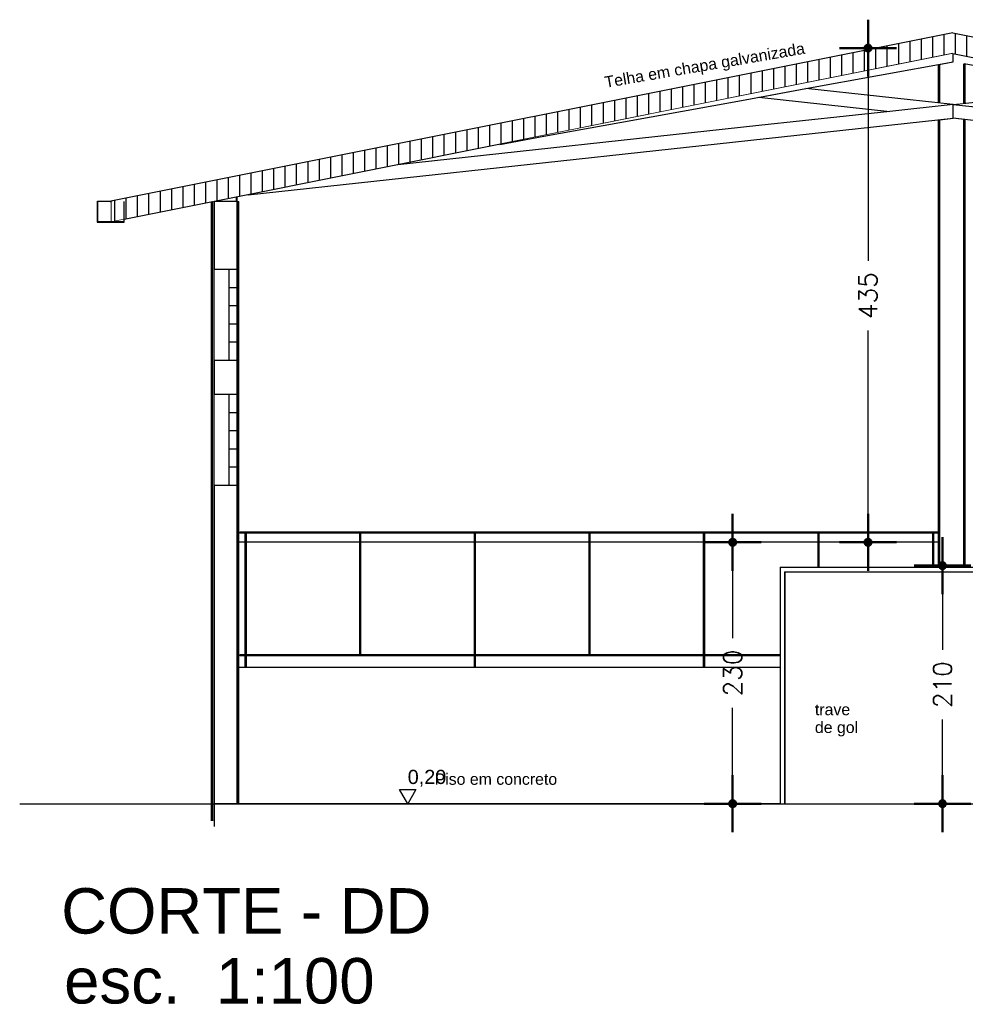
# Model space of a CAD drawing. Header units: inches. Extents: x -33917 to -601, y 26730 to 64098.
# Tile 58 of 80: x -14501 to -13669, y 28899 to 29766. Entities that reach past the tile are written whole.
import ezdxf

# ---------------------------------------------------------------- set-up
doc = ezdxf.new("R2010")
doc.units = ezdxf.units.IN
doc.header["$LTSCALE"] = 0.8
doc.header["$MEASUREMENT"] = 0
doc.set_wipeout_variables(frame=1)
doc.header["$PDMODE"] = 2
doc.layers.add('Parede', color=7, linetype='Continuous', lineweight=50)
doc.styles.add('GENERATED_STYLE_1', font='arial.ttf')
doc.styles.add('R', font='romans.shx')
doc.styles.add('Swis721Nto', font='swissel.ttf')
doc.dimstyles.new('100', dxfattribs={"dimscale": 2, "dimtxt": 14, "dimasz": 1, "dimexe": 1, "dimexo": 1, "dimgap": 5, "dimtad": 1, "dimdec": 0, "dimdsep": 46, "dimtxsty": 'R', "dimblk1": 'COTA', "dimblk2": 'COTA', "dimsah": 1, "dimcen": 1, "dimse1": 1, "dimse2": 1, "dimclrt": 7, "dimaunit": 1, "dimadec": 0, "dimazin": 0, "dimtfac": 1, "dimtdec": 0, "dimtmove": 2, "dimatfit": 3, "dimldrblk": 'COTA', "dimfxl": 1, "dimtolj": 1, "dimarcsym": 0})
pattern_1 = [(90, (-14677.434, 29075.971), (-10, 0), [])]

# ---------------------------------------------------------------- blocks, each defined once
blk = doc.blocks.new('COTA')
h = blk.add_hatch(color=256)
h.paths.add_polyline_path([(0, 1.5, 0.414214), (-1.5, 0), (0, 0)])
h.paths.add_polyline_path([(1.5, 0), (0, 0), (0, -1.5, 0.414214)])
h.paths.add_polyline_path([(0, 1.5), (0, 0), (1.5, 0, 0.414214)])
h.paths.add_polyline_path([(0, 0), (-1.5, 0, 0.414214), (0, -1.5)])
for p, q in [((0, 12.5), (0, 0)), ((0, 0), (-12.5, 0)), ((0, -12.5), (0, 0)), ((0, 0), (12.5, 0))]:
    blk.add_line(p, q)
blk.add_circle((0, 0), 1.5)
blk = doc.blocks.new('*D167')
at = {"layer": 'Defpoints', "color": 0, "lineweight": -3, "transparency": 16777216}
for p in [(-13873.59, 29305.97), (-13752.47, 29305.97), (-13819.59, 29075.97)]:
    blk.add_point(p, dxfattribs=at)
at = {"layer": 'Parede', "color": 0, "lineweight": -2, "transparency": 16777216}
for p, q in [((-13873.59, 29303.97), (-13873.59, 29221.54)), ((-13873.59, 29077.97), (-13873.59, 29160.4))]:
    blk.add_line(p, q, dxfattribs=at)
at = {"layer": 'Parede', "color": 0, "lineweight": -2, "transparency": 16777216, "xscale": 2, "yscale": 2, "zscale": 2}
for p, rotation in [((-13873.59, 29305.97), 90), ((-13873.59, 29075.97), 270)]:
    blk.add_blockref('COTA', p, dxfattribs=dict(at, rotation=rotation))
at = {"layer": 'Parede', "color": 7, "lineweight": -3, "transparency": 16777216, "insert": (-13873.59, 29190.97), "char_height": 16, "attachment_point": 5, "rotation": 90, "style": 'R'}
blk.add_mtext('\\A1;230', dxfattribs=at)
blk = doc.blocks.new('*D168')
at = {"layer": 'Defpoints', "color": 0, "lineweight": -3, "transparency": 16777216}
for p in [(-13819.72, 29285.47), (-13688.84, 29285.47), (-13819.59, 29075.97)]:
    blk.add_point(p, dxfattribs=at)
at = {"layer": 'Parede', "color": 0, "lineweight": -2, "transparency": 16777216}
for p, q in [((-13688.84, 29283.47), (-13688.84, 29211.29)), ((-13688.84, 29077.97), (-13688.84, 29150.15))]:
    blk.add_line(p, q, dxfattribs=at)
at = {"layer": 'Parede', "color": 0, "lineweight": -2, "transparency": 16777216, "xscale": 2, "yscale": 2, "zscale": 2}
for p, rotation in [((-13688.84, 29285.47), 90), ((-13688.84, 29075.97), 270)]:
    blk.add_blockref('COTA', p, dxfattribs=dict(at, rotation=rotation))
at = {"layer": 'Parede', "color": 7, "lineweight": -3, "transparency": 16777216, "insert": (-13688.84, 29180.72), "char_height": 16, "attachment_point": 5, "rotation": 90, "style": 'R'}
blk.add_mtext('\\A1;210', dxfattribs=at)
blk = doc.blocks.new('*D170')
at = {"layer": 'Defpoints', "color": 0, "lineweight": -3, "transparency": 16777216}
for p in [(-13754.39, 29740.84), (-13673.8, 29740.84), (-13864.84, 29305.97)]:
    blk.add_point(p, dxfattribs=at)
at = {"layer": 'Parede', "color": 0, "lineweight": -2, "transparency": 16777216}
for p, q in [((-13754.39, 29738.84), (-13754.39, 29553.59)), ((-13754.39, 29307.97), (-13754.39, 29492.44))]:
    blk.add_line(p, q, dxfattribs=at)
at = {"layer": 'Parede', "color": 0, "lineweight": -2, "transparency": 16777216, "xscale": 2, "yscale": 2, "zscale": 2}
for p, rotation in [((-13754.39, 29740.84), 90), ((-13754.39, 29305.97), 270)]:
    blk.add_blockref('COTA', p, dxfattribs=dict(at, rotation=rotation))
at = {"layer": 'Parede', "color": 7, "lineweight": -3, "transparency": 16777216, "insert": (-13754.39, 29523.01), "char_height": 16, "attachment_point": 5, "rotation": 90, "style": 'R'}
blk.add_mtext('\\A1;435', dxfattribs=at)

msp = doc.modelspace()

# ---------------------------------------------------------------- linework, layer by layer
at = {"layer": 'Parede', "lineweight": -3}
for p, q in [((-14310.094, 29605.971), (-14329.63, 29605.971)), ((-14305.219, 29305.971), (-14308.464, 29305.971)), ((-14302.657, 29305.971), (-14305.219, 29305.971)), ((-14297.044, 29305.971), (-14301.657, 29305.971)), ((-14295.844, 29305.971), (-14297.044, 29305.971)), ((-14294.644, 29305.971), (-14295.844, 29305.971)), ((-14289.719, 29305.971), (-14294.644, 29305.971)), ((-14286.469, 29305.971), (-14289.719, 29305.971)), ((-14281.894, 29305.971), (-14286.469, 29305.971)), ((-14280.594, 29305.971), (-14281.894, 29305.971)), ((-14279.294, 29305.971), (-14280.594, 29305.971)), ((-14274.719, 29305.971), (-14279.294, 29305.971)), ((-14271.469, 29305.971), (-14274.719, 29305.971)), ((-14266.544, 29305.971), (-14271.469, 29305.971)), ((-14265.344, 29305.971), (-14266.544, 29305.971)), ((-14264.144, 29305.971), (-14265.344, 29305.971)), ((-14259.219, 29305.971), (-14264.144, 29305.971)), ((-14255.969, 29305.971), (-14259.219, 29305.971)), ((-14251.394, 29305.971), (-14255.969, 29305.971)), ((-14250.094, 29305.971), (-14251.394, 29305.971)), ((-14248.794, 29305.971), (-14250.094, 29305.971)), ((-14244.219, 29305.971), (-14248.794, 29305.971)), ((-14240.969, 29305.971), (-14244.219, 29305.971)), ((-14236.044, 29305.971), (-14240.969, 29305.971)), ((-14234.844, 29305.971), (-14236.044, 29305.971)), ((-14233.644, 29305.971), (-14234.844, 29305.971)), ((-14228.719, 29305.971), (-14233.644, 29305.971)), ((-14225.469, 29305.971), (-14228.719, 29305.971)), ((-14220.894, 29305.971), (-14225.469, 29305.971)), ((-14219.594, 29305.971), (-14220.894, 29305.971)), ((-14218.294, 29305.971), (-14219.594, 29305.971)), ((-14213.719, 29305.971), (-14218.294, 29305.971)), ((-14210.469, 29305.971), (-14213.719, 29305.971)), ((-14205.544, 29305.971), (-14210.469, 29305.971)), ((-14204.344, 29305.971), (-14205.544, 29305.971)), ((-14203.144, 29305.971), (-14204.344, 29305.971)), ((-14201.786, 29305.971), (-14203.144, 29305.971)), ((-14198.219, 29305.971), (-14200.786, 29305.971)), ((-14194.969, 29305.971), (-14198.219, 29305.971)), ((-14190.394, 29305.971), (-14194.969, 29305.971)), ((-14189.094, 29305.971), (-14190.394, 29305.971)), ((-14187.794, 29305.971), (-14189.094, 29305.971)), ((-14183.219, 29305.971), (-14187.794, 29305.971)), ((-14179.969, 29305.971), (-14183.219, 29305.971)), ((-14175.044, 29305.971), (-14179.969, 29305.971)), ((-14173.844, 29305.971), (-14175.044, 29305.971)), ((-14172.644, 29305.971), (-14173.844, 29305.971)), ((-14167.719, 29305.971), (-14172.644, 29305.971)), ((-14164.469, 29305.971), (-14167.719, 29305.971)), ((-14159.894, 29305.971), (-14164.469, 29305.971)), ((-14158.594, 29305.971), (-14159.894, 29305.971)), ((-14157.294, 29305.971), (-14158.594, 29305.971)), ((-14152.719, 29305.971), (-14157.294, 29305.971)), ((-14149.469, 29305.971), (-14152.719, 29305.971)), ((-14144.544, 29305.971), (-14149.469, 29305.971)), ((-14143.344, 29305.971), (-14144.544, 29305.971)), ((-14142.144, 29305.971), (-14143.344, 29305.971)), ((-14137.219, 29305.971), (-14142.144, 29305.971)), ((-14133.969, 29305.971), (-14137.219, 29305.971)), ((-14129.394, 29305.971), (-14133.969, 29305.971)), ((-14128.094, 29305.971), (-14129.394, 29305.971)), ((-14126.794, 29305.971), (-14128.094, 29305.971)), ((-14122.219, 29305.971), (-14126.794, 29305.971)), ((-14118.969, 29305.971), (-14122.219, 29305.971)), ((-14114.044, 29305.971), (-14118.969, 29305.971)), ((-14112.844, 29305.971), (-14114.044, 29305.971)), ((-14111.644, 29305.971), (-14112.844, 29305.971)), ((-14106.719, 29305.971), (-14111.644, 29305.971)), ((-14103.469, 29305.971), (-14106.719, 29305.971)), ((-14100.916, 29305.971), (-14103.469, 29305.971)), ((-14098.894, 29305.971), (-14099.916, 29305.971)), ((-14097.594, 29305.971), (-14098.894, 29305.971)), ((-14096.294, 29305.971), (-14097.594, 29305.971)), ((-14091.719, 29305.971), (-14096.294, 29305.971)), ((-14088.469, 29305.971), (-14091.719, 29305.971)), ((-14083.544, 29305.971), (-14088.469, 29305.971)), ((-14082.344, 29305.971), (-14083.544, 29305.971)), ((-14081.144, 29305.971), (-14082.344, 29305.971)), ((-14076.219, 29305.971), (-14081.144, 29305.971)), ((-14072.969, 29305.971), (-14076.219, 29305.971)), ((-14068.394, 29305.971), (-14072.969, 29305.971)), ((-14067.094, 29305.971), (-14068.394, 29305.971)), ((-14065.794, 29305.971), (-14067.094, 29305.971)), ((-14061.219, 29305.971), (-14065.794, 29305.971)), ((-14057.969, 29305.971), (-14061.219, 29305.971)), ((-14053.044, 29305.971), (-14057.969, 29305.971)), ((-14051.844, 29305.971), (-14053.044, 29305.971)), ((-14050.644, 29305.971), (-14051.844, 29305.971)), ((-14045.719, 29305.971), (-14050.644, 29305.971)), ((-14042.469, 29305.971), (-14045.719, 29305.971)), ((-14037.894, 29305.971), (-14042.469, 29305.971)), ((-14036.594, 29305.971), (-14037.894, 29305.971)), ((-14035.294, 29305.971), (-14036.594, 29305.971)), ((-14030.719, 29305.971), (-14035.294, 29305.971)), ((-14027.469, 29305.971), (-14030.719, 29305.971)), ((-14022.544, 29305.971), (-14027.469, 29305.971)), ((-14021.344, 29305.971), (-14022.544, 29305.971)), ((-14020.144, 29305.971), (-14021.344, 29305.971)), ((-14015.219, 29305.971), (-14020.144, 29305.971)), ((-14011.969, 29305.971), (-14015.219, 29305.971)), ((-14007.394, 29305.971), (-14011.969, 29305.971)), ((-14006.094, 29305.971), (-14007.394, 29305.971)), ((-14004.794, 29305.971), (-14006.094, 29305.971)), ((-14000.219, 29305.971), (-14004.794, 29305.971)), ((-14000.045, 29305.971), (-14000.219, 29305.971)), ((-13996.969, 29305.971), (-13999.045, 29305.971)), ((-13992.044, 29305.971), (-13996.969, 29305.971)), ((-13990.844, 29305.971), (-13992.044, 29305.971)), ((-13989.644, 29305.971), (-13990.844, 29305.971)), ((-13984.719, 29305.971), (-13989.644, 29305.971)), ((-13981.469, 29305.971), (-13984.719, 29305.971)), ((-13976.894, 29305.971), (-13981.469, 29305.971)), ((-13975.594, 29305.971), (-13976.894, 29305.971)), ((-13974.294, 29305.971), (-13975.594, 29305.971)), ((-13969.719, 29305.971), (-13974.294, 29305.971)), ((-13966.469, 29305.971), (-13969.719, 29305.971)), ((-13961.544, 29305.971), (-13966.469, 29305.971)), ((-13960.344, 29305.971), (-13961.544, 29305.971)), ((-13959.144, 29305.971), (-13960.344, 29305.971)), ((-13954.219, 29305.971), (-13959.144, 29305.971)), ((-13950.969, 29305.971), (-13954.219, 29305.971)), ((-13946.394, 29305.971), (-13950.969, 29305.971)), ((-13945.094, 29305.971), (-13946.394, 29305.971)), ((-13943.794, 29305.971), (-13945.094, 29305.971)), ((-13939.219, 29305.971), (-13943.794, 29305.971)), ((-13935.969, 29305.971), (-13939.219, 29305.971)), ((-13931.044, 29305.971), (-13935.969, 29305.971)), ((-13929.844, 29305.971), (-13931.044, 29305.971)), ((-13928.644, 29305.971), (-13929.844, 29305.971)), ((-13923.719, 29305.971), (-13928.644, 29305.971)), ((-13920.469, 29305.971), (-13923.719, 29305.971)), ((-13915.894, 29305.971), (-13920.469, 29305.971)), ((-13914.594, 29305.971), (-13915.894, 29305.971)), ((-13913.294, 29305.971), (-13914.594, 29305.971)), ((-13908.719, 29305.971), (-13913.294, 29305.971)), ((-13905.469, 29305.971), (-13908.719, 29305.971)), ((-13900.544, 29305.971), (-13905.469, 29305.971)), ((-13899.344, 29305.971), (-13900.544, 29305.971)), ((-13899.174, 29305.971), (-13899.344, 29305.971)), ((-13898.144, 29305.971), (-13898.174, 29305.971)), ((-13893.219, 29305.971), (-13898.144, 29305.971)), ((-13889.969, 29305.971), (-13893.219, 29305.971)), ((-13885.394, 29305.971), (-13889.969, 29305.971)), ((-13884.094, 29305.971), (-13885.394, 29305.971)), ((-13882.794, 29305.971), (-13884.094, 29305.971)), ((-13878.219, 29305.971), (-13882.794, 29305.971)), ((-13874.969, 29305.971), (-13878.219, 29305.971)), ((-13870.044, 29305.971), (-13874.969, 29305.971)), ((-13868.844, 29305.971), (-13870.044, 29305.971)), ((-13867.644, 29305.971), (-13868.844, 29305.971)), ((-13862.719, 29305.971), (-13867.644, 29305.971)), ((-13859.469, 29305.971), (-13862.719, 29305.971)), ((-13854.894, 29305.971), (-13859.469, 29305.971)), ((-13853.594, 29305.971), (-13854.894, 29305.971)), ((-13852.294, 29305.971), (-13853.594, 29305.971)), ((-13847.719, 29305.971), (-13852.294, 29305.971)), ((-13844.469, 29305.971), (-13847.719, 29305.971)), ((-13839.544, 29305.971), (-13844.469, 29305.971)), ((-13838.344, 29305.971), (-13839.544, 29305.971)), ((-13837.144, 29305.971), (-13838.344, 29305.971)), ((-13832.219, 29305.971), (-13837.144, 29305.971)), ((-13828.969, 29305.971), (-13832.219, 29305.971)), ((-13824.394, 29305.971), (-13828.969, 29305.971)), ((-13823.094, 29305.971), (-13824.394, 29305.971)), ((-13821.794, 29305.971), (-13823.094, 29305.971)), ((-13817.219, 29305.971), (-13821.794, 29305.971)), ((-13813.969, 29305.971), (-13817.219, 29305.971)), ((-13809.044, 29305.971), (-13813.969, 29305.971)), ((-13807.844, 29305.971), (-13809.044, 29305.971)), ((-13806.644, 29305.971), (-13807.844, 29305.971)), ((-13801.719, 29305.971), (-13806.644, 29305.971)), ((-13798.469, 29305.971), (-13801.719, 29305.971)), ((-13798.304, 29305.971), (-13798.469, 29305.971)), ((-13793.894, 29305.971), (-13797.304, 29305.971)), ((-13792.594, 29305.971), (-13793.894, 29305.971)), ((-13791.294, 29305.971), (-13792.594, 29305.971)), ((-13786.719, 29305.971), (-13791.294, 29305.971)), ((-13783.469, 29305.971), (-13786.719, 29305.971)), ((-13778.544, 29305.971), (-13783.469, 29305.971)), ((-13777.344, 29305.971), (-13778.544, 29305.971)), ((-13776.144, 29305.971), (-13777.344, 29305.971)), ((-13771.219, 29305.971), (-13776.144, 29305.971)), ((-13767.969, 29305.971), (-13771.219, 29305.971)), ((-13763.394, 29305.971), (-13767.969, 29305.971)), ((-13762.094, 29305.971), (-13763.394, 29305.971)), ((-13760.794, 29305.971), (-13762.094, 29305.971)), ((-13756.219, 29305.971), (-13760.794, 29305.971)), ((-13752.969, 29305.971), (-13756.219, 29305.971)), ((-13748.044, 29305.971), (-13752.969, 29305.971)), ((-13746.844, 29305.971), (-13748.044, 29305.971)), ((-13745.644, 29305.971), (-13746.844, 29305.971)), ((-13740.719, 29305.971), (-13745.644, 29305.971)), ((-13737.469, 29305.971), (-13740.719, 29305.971)), ((-13732.894, 29305.971), (-13737.469, 29305.971)), ((-13731.594, 29305.971), (-13732.894, 29305.971)), ((-13730.294, 29305.971), (-13731.594, 29305.971)), ((-13725.719, 29305.971), (-13730.294, 29305.971)), ((-13722.469, 29305.971), (-13725.719, 29305.971)), ((-13717.544, 29305.971), (-13722.469, 29305.971)), ((-13716.344, 29305.971), (-13717.544, 29305.971)), ((-13715.144, 29305.971), (-13716.344, 29305.971)), ((-13710.219, 29305.971), (-13715.144, 29305.971)), ((-13706.969, 29305.971), (-13710.219, 29305.971)), ((-13702.394, 29305.971), (-13706.969, 29305.971)), ((-13701.094, 29305.971), (-13702.394, 29305.971)), ((-13699.794, 29305.971), (-13701.094, 29305.971)), ((-13697.433, 29305.971), (-13699.794, 29305.971)), ((-13695.219, 29305.971), (-13696.433, 29305.971)), ((-13692.517, 29305.971), (-13695.219, 29305.971)), ((-14310.094, 29075.971), (-14330.094, 29075.971)), ((-14330.094, 29075.971), (-14330.094, 29060.971)), ((-14330.094, 29060.971), (-14330.094, 29055.971))]:
    msp.add_line(p, q, dxfattribs=at)

# ---------------------------------------------------------------- texts
at = {"layer": 'Parede', "lineweight": -3, "style": 'Swis721Nto'}
for s, p in [('CORTE - DD', (-14464.688, 28961.657)), ('   esc.  1:100', (-14508.707, 28900.171))]:
    msp.add_text(s, height=40, dxfattribs=at).set_placement(p)

# ---------------------------------------------------------------- wipeouts: each hides what was drawn before it
at = {"lineweight": -3}
for points in [[(-14310.094, 29465.971), (-14310.094, 29545.971), (-14330.094, 29545.971), (-14330.094, 29465.971)], [(-14330.094, 29435.971), (-14330.094, 29355.971), (-14310.094, 29355.971), (-14310.094, 29435.971)], [(-13831.79, 29283.971), (-13831.79, 29275.971), (-13827.89, 29275.971), (-13827.89, 29279.971), (-13823.79, 29279.971), (-13823.79, 29283.971)]]:
    msp.add_wipeout(points, dxfattribs=at).dxf.layer = 'Parede'

# ---------------------------------------------------------------- next in the draw order: linework, layer by layer
at = {"layer": 'Parede', "lineweight": -3}
for p, q in [((-14330.094, 29605.878), (-14330.094, 29545.971)), ((-14310.094, 29605.971), (-14310.094, 29545.971)), ((-14310.094, 29545.971), (-14330.094, 29545.971)), ((-14330.094, 29465.971), (-14330.094, 29545.971)), ((-14310.094, 29529.971), (-14317.094, 29529.971)), ((-14310.094, 29513.971), (-14317.094, 29513.971)), ((-14310.094, 29497.971), (-14317.094, 29497.971)), ((-14310.094, 29481.971), (-14317.094, 29481.971)), ((-14330.094, 29465.971), (-14330.094, 29435.971)), ((-14310.094, 29465.971), (-14310.094, 29435.971)), ((-14310.094, 29435.971), (-14330.094, 29435.971)), ((-14330.094, 29355.971), (-14330.094, 29435.971)), ((-14310.094, 29419.971), (-14317.094, 29419.971)), ((-14310.094, 29403.971), (-14317.094, 29403.971)), ((-14310.094, 29387.971), (-14317.094, 29387.971)), ((-14310.094, 29371.971), (-14317.094, 29371.971)), ((-14330.094, 29355.971), (-14330.094, 29075.971)), ((-14310.094, 29355.971), (-14310.094, 29075.971))]:
    msp.add_line(p, q, dxfattribs=at)
at = {"layer": 'Parede', "lineweight": -3, "flags": 128}
for points in [[(-14317.094, 29545.971), (-14317.094, 29529.971), (-14317.094, 29513.971), (-14317.094, 29497.971), (-14317.094, 29481.971), (-14317.094, 29465.971)], [(-14310.094, 29545.971), (-14310.094, 29529.971), (-14310.094, 29513.971), (-14310.094, 29497.971), (-14310.094, 29481.971), (-14310.094, 29465.971)], [(-14310.094, 29465.971), (-14317.094, 29465.971), (-14330.094, 29465.971)], [(-14317.094, 29435.971), (-14317.094, 29419.971), (-14317.094, 29403.971), (-14317.094, 29387.971), (-14317.094, 29371.971), (-14317.094, 29355.971)], [(-14310.094, 29435.971), (-14310.094, 29419.971), (-14310.094, 29403.971), (-14310.094, 29387.971), (-14310.094, 29371.971), (-14310.094, 29355.971)], [(-14310.094, 29355.971), (-14317.094, 29355.971), (-14330.094, 29355.971)]]:
    msp.add_lwpolyline(points, dxfattribs=at)

# ---------------------------------------------------------------- next in the draw order: wipeouts: each hides what was drawn before it
at = {"lineweight": -3}
for points in [[(-13679.635, 29754.327), (-14421.135, 29606.026), (-14421.135, 29587.67), (-13679.635, 29735.97)], [(-14307.42, 29205.971), (-13831.79, 29205.971), (-13831.79, 29206.971), (-14307.42, 29206.971)], [(-14308.464, 29195.971), (-14308.464, 29075.971), (-13831.79, 29075.971), (-13831.79, 29195.971)]]:
    msp.add_wipeout(points, dxfattribs=at).dxf.layer = 'Parede'

# ---------------------------------------------------------------- next in the draw order: hatches: boundary and pattern name
at = {"layer": 'Parede', "lineweight": -3}
h = msp.add_hatch(dxfattribs=at)
h.set_pattern_fill('TELHADO', color=256, scale=0.1, style=0, pattern_type=2)
h.set_pattern_definition(pattern_1)
h.paths.add_polyline_path([(-13679.635, 29754.327), (-14421.135, 29606.026), (-14421.135, 29587.67), (-13679.635, 29735.97)])

# ---------------------------------------------------------------- next in the draw order: linework, layer by layer
for p, q in [((-13679.635, 29754.327), (-14421.135, 29606.026)), ((-13679.635, 29735.97), (-14329.63, 29605.971)), ((-14421.135, 29606.026), (-14421.135, 29587.67)), ((-14330.094, 29605.878), (-14421.135, 29587.67)), ((-14329.63, 29605.971), (-14330.094, 29605.878)), ((-14307.42, 29205.971), (-14307.42, 29206.971)), ((-13831.79, 29195.971), (-14308.464, 29195.971)), ((-14159.664, 29075.971), (-14166.914, 29088.471)), ((-14166.914, 29088.471), (-14152.414, 29088.471)), ((-14152.414, 29088.471), (-14159.664, 29075.971)), ((-14303.464, 29075.971), (-14310.094, 29075.971)), ((-13060.117, 29075.971), (-14303.464, 29075.971))]:
    msp.add_line(p, q, dxfattribs=at)

# ---------------------------------------------------------------- next in the draw order: texts
at = {"layer": 'Parede', "lineweight": -3, "style": 'GENERATED_STYLE_1'}
for s, insert, char_height, attachment_point in [('\\A1;0,20', (-14159.664, 29090.971), 12.5, 7), ('\\A1;Piso em concreto', (-14135.993, 29102.611), 10, 1)]:
    msp.add_mtext(s, dxfattribs=dict(at, insert=insert, char_height=char_height, attachment_point=attachment_point))

# ---------------------------------------------------------------- next in the draw order: wipeouts: each hides what was drawn before it
at = {"lineweight": -3}
for points in [[(-12938.134, 29606.026), (-13679.635, 29754.327), (-13679.635, 29735.97), (-12938.134, 29587.67)], [(-13692.517, 29726.416), (-13692.517, 29692.575), (-13692.267, 29692.548), (-13692.267, 29726.461)], [(-13809.1, 29705.206), (-13809.044, 29705.199), (-13809.044, 29705.216)], [(-13692.517, 29283.971), (-13692.267, 29283.971), (-13692.267, 29677.723), (-13692.517, 29677.696)], [(-14332.464, 29060.971), (-14332.214, 29060.971), (-14332.214, 29605.454), (-14332.464, 29605.404)], [(-14309.794, 29609.938), (-14310.334, 29609.83), (-14310.334, 29605.971), (-14309.794, 29605.971)], [(-14419.635, 29587.97), (-14409.635, 29587.97), (-14409.635, 29589.97)], [(-14302.657, 29205.971), (-14302.657, 29195.971), (-14301.657, 29195.971), (-14301.657, 29205.971)], [(-14100.916, 29205.971), (-14100.916, 29195.971), (-14099.916, 29195.971), (-14099.916, 29205.971)], [(-13899.174, 29205.971), (-13899.174, 29195.971), (-13898.174, 29195.971), (-13898.174, 29205.971)]]:
    msp.add_wipeout(points, dxfattribs=at).dxf.layer = 'Parede'

# ---------------------------------------------------------------- next in the draw order: hatches: boundary and pattern name
at = {"layer": 'Parede', "lineweight": -3}
h = msp.add_hatch(dxfattribs=at)
h.set_pattern_fill('TELHADO', color=256, scale=0.1, style=0, pattern_type=2)
h.set_pattern_definition(pattern_1)
h.paths.add_polyline_path([(-12938.134, 29606.026), (-13679.635, 29754.327), (-13679.635, 29735.97), (-12938.134, 29587.67)])

# ---------------------------------------------------------------- next in the draw order: linework, layer by layer
for p, q in [((-13679.635, 29754.327), (-12938.134, 29606.026)), ((-13679.635, 29735.97), (-12938.134, 29587.67)), ((-13809.044, 29705.199), (-13809.044, 29705.216)), ((-14409.635, 29605.97), (-14409.635, 29587.97)), ((-14310.334, 29605.971), (-14310.334, 29609.83)), ((-14309.794, 29605.971), (-14309.794, 29609.938)), ((-14409.235, 29587.77), (-14409.235, 29590.05))]:
    msp.add_line(p, q, dxfattribs=at)

# ---------------------------------------------------------------- next in the draw order: wipeouts: each hides what was drawn before it
at = {"lineweight": -3}
for points in [[(-13692.267, 29726.461), (-13692.267, 29692.548), (-13692.005, 29692.52), (-13692.005, 29726.509)], [(-13692.267, 29283.971), (-13692.005, 29283.971), (-13692.005, 29677.751), (-13692.267, 29677.723)], [(-14432.635, 29605.97), (-14432.635, 29587.97), (-14421.135, 29587.97), (-14421.135, 29605.97)], [(-14332.214, 29060.971), (-14331.952, 29060.971), (-14331.952, 29605.507), (-14332.214, 29605.454)]]:
    msp.add_wipeout(points, dxfattribs=at).dxf.layer = 'Parede'

# ---------------------------------------------------------------- next in the draw order: linework, layer by layer
at = {"layer": 'Parede', "lineweight": -3}
for p, q in [((-14433.035, 29606.17), (-14433.035, 29587.77)), ((-14421.135, 29605.97), (-14432.635, 29605.97)), ((-14432.635, 29587.97), (-14432.635, 29605.97)), ((-14433.035, 29587.77), (-14421.135, 29587.77)), ((-14409.635, 29587.97), (-14432.635, 29587.97)), ((-14420.635, 29587.77), (-14409.235, 29587.77))]:
    msp.add_line(p, q, dxfattribs=at)

# ---------------------------------------------------------------- next in the draw order: wipeouts: each hides what was drawn before it
at = {"lineweight": -3}
for points in [[(-13668.766, 29726.812), (-13669.029, 29726.86), (-13669.029, 29692.311), (-13668.766, 29692.339)], [(-13669.029, 29677.96), (-13669.029, 29283.971), (-13668.766, 29283.971), (-13668.766, 29677.932)], [(-14331.024, 29605.692), (-14331.024, 29060.971), (-14330.094, 29060.971), (-14330.094, 29605.878)]]:
    msp.add_wipeout(points, dxfattribs=at).dxf.layer = 'Parede'

# ---------------------------------------------------------------- next in the draw order: wipeouts: each hides what was drawn before it
for points in [[(-13669.029, 29726.86), (-13669.162, 29726.884), (-13669.162, 29692.296), (-13669.029, 29692.311)], [(-13669.162, 29677.975), (-13669.162, 29283.971), (-13669.029, 29283.971), (-13669.029, 29677.96)], [(-14421.594, 29605.971), (-14421.135, 29605.971), (-14421.135, 29606.026), (-14419.576, 29606.338)], [(-14331.287, 29060.971), (-14331.024, 29060.971), (-14331.024, 29605.692), (-14331.287, 29605.64)]]:
    msp.add_wipeout(points, dxfattribs=at).dxf.layer = 'Parede'

# ---------------------------------------------------------------- next in the draw order: linework, layer by layer
at = {"layer": 'Parede', "lineweight": -3}
for p, q in [((-14419.576, 29606.338), (-14421.594, 29605.971)), ((-14421.594, 29605.971), (-14421.135, 29605.971))]:
    msp.add_line(p, q, dxfattribs=at)

# ---------------------------------------------------------------- next in the draw order: wipeouts: each hides what was drawn before it
at = {"lineweight": -3}
for points in [[(-13669.162, 29726.884), (-13669.56, 29726.956), (-13669.56, 29692.253), (-13669.162, 29692.296)], [(-13669.56, 29283.971), (-13669.162, 29283.971), (-13669.162, 29677.975), (-13669.56, 29678.018)], [(-14331.42, 29060.971), (-14331.287, 29060.971), (-14331.287, 29605.64), (-14331.42, 29605.613)]]:
    msp.add_wipeout(points, dxfattribs=at).dxf.layer = 'Parede'

# ---------------------------------------------------------------- next in the draw order: wipeouts: each hides what was drawn before it
for points in [[(-13669.56, 29726.956), (-13669.694, 29726.981), (-13669.694, 29692.239), (-13669.56, 29692.253)], [(-13669.694, 29678.032), (-13669.694, 29283.971), (-13669.56, 29283.971), (-13669.56, 29678.018)], [(-14331.818, 29060.971), (-14331.42, 29060.971), (-14331.42, 29605.613), (-14331.818, 29605.533)]]:
    msp.add_wipeout(points, dxfattribs=at).dxf.layer = 'Parede'

# ---------------------------------------------------------------- next in the draw order: wipeouts: each hides what was drawn before it
for points in [[(-13669.694, 29726.981), (-13669.956, 29727.028), (-13669.956, 29692.21), (-13669.694, 29692.239)], [(-13669.956, 29678.061), (-13669.956, 29283.971), (-13669.694, 29283.971), (-13669.694, 29678.032)], [(-14331.952, 29060.971), (-14331.818, 29060.971), (-14331.818, 29605.533), (-14331.952, 29605.507)]]:
    msp.add_wipeout(points, dxfattribs=at).dxf.layer = 'Parede'

# ---------------------------------------------------------------- next in the draw order: linework, layer by layer
at = {"layer": 'Parede', "lineweight": -3}
for p, q in [((-14332.464, 29060.971), (-14332.464, 29605.404)), ((-14332.214, 29060.971), (-14332.214, 29605.454)), ((-14331.818, 29060.971), (-14331.818, 29605.533)), ((-14331.42, 29060.971), (-14331.42, 29605.613)), ((-14331.024, 29060.971), (-14331.024, 29605.692))]:
    msp.add_line(p, q, dxfattribs=at)

# ---------------------------------------------------------------- next in the draw order: wipeouts: each hides what was drawn before it
at = {"lineweight": -3}
for points in [[(-13691.077, 29692.419), (-13679.552, 29691.17), (-13669.956, 29692.21), (-13669.956, 29727.028), (-13679.552, 29728.774), (-13691.077, 29726.677)], [(-13691.077, 29283.971), (-13669.956, 29283.971), (-13669.956, 29678.061), (-13679.552, 29679.1), (-13691.077, 29677.852)]]:
    msp.add_wipeout(points, dxfattribs=at).dxf.layer = 'Parede'

# ---------------------------------------------------------------- next in the draw order: linework, layer by layer
at = {"layer": 'Parede', "lineweight": -3}
for p, q in [((-13669.956, 29692.21), (-13669.956, 29727.028)), ((-13669.56, 29692.253), (-13669.56, 29726.956)), ((-13669.162, 29692.296), (-13669.162, 29726.884)), ((-13668.766, 29692.339), (-13668.766, 29726.812)), ((-13669.956, 29283.971), (-13669.956, 29678.061)), ((-13669.56, 29283.971), (-13669.56, 29678.018)), ((-13669.162, 29283.971), (-13669.162, 29677.975)), ((-13668.766, 29283.971), (-13668.766, 29677.932))]:
    msp.add_line(p, q, dxfattribs=at)

# ---------------------------------------------------------------- next in the draw order: wipeouts: each hides what was drawn before it
at = {"lineweight": -3}
for points in [[(-13691.34, 29726.63), (-13691.34, 29692.448), (-13691.077, 29692.419), (-13691.077, 29726.677)], [(-13691.34, 29283.971), (-13691.077, 29283.971), (-13691.077, 29677.852), (-13691.34, 29677.823)]]:
    msp.add_wipeout(points, dxfattribs=at).dxf.layer = 'Parede'

# ---------------------------------------------------------------- next in the draw order: wipeouts: each hides what was drawn before it
for points in [[(-13691.473, 29726.605), (-13691.473, 29692.462), (-13691.34, 29692.448), (-13691.34, 29726.63)], [(-13691.473, 29283.971), (-13691.34, 29283.971), (-13691.34, 29677.823), (-13691.473, 29677.809)]]:
    msp.add_wipeout(points, dxfattribs=at).dxf.layer = 'Parede'

# ---------------------------------------------------------------- next in the draw order: wipeouts: each hides what was drawn before it
for points in [[(-13691.871, 29692.505), (-13691.473, 29692.462), (-13691.473, 29726.605), (-13691.871, 29726.533)], [(-13692.005, 29283.971), (-13691.871, 29283.971), (-13691.871, 29677.766), (-13692.005, 29677.751)]]:
    msp.add_wipeout(points, dxfattribs=at).dxf.layer = 'Parede'

# ---------------------------------------------------------------- next in the draw order: linework, layer by layer
at = {"layer": 'Parede', "lineweight": -3}
for p, q in [((-13692.517, 29283.971), (-13692.517, 29677.696)), ((-13692.267, 29283.971), (-13692.267, 29677.723)), ((-13691.871, 29283.971), (-13691.871, 29677.766)), ((-13691.473, 29283.971), (-13691.473, 29677.809)), ((-13691.077, 29283.971), (-13691.077, 29677.852))]:
    msp.add_line(p, q, dxfattribs=at)

# ---------------------------------------------------------------- next in the draw order: wipeouts: each hides what was drawn before it
at = {"lineweight": -3}
msp.add_wipeout([(-13692.005, 29726.509), (-13692.005, 29692.52), (-13691.871, 29692.505), (-13691.871, 29726.533)], dxfattribs=at).dxf.layer = 'Parede'

# ---------------------------------------------------------------- next in the draw order: linework, layer by layer
at = {"layer": 'Parede', "lineweight": -3}
for p, q in [((-13692.517, 29692.575), (-13692.517, 29726.416)), ((-13692.267, 29692.548), (-13692.267, 29726.461)), ((-13691.871, 29692.505), (-13691.871, 29726.533)), ((-13691.473, 29692.462), (-13691.473, 29726.605)), ((-13691.077, 29692.419), (-13691.077, 29726.677))]:
    msp.add_line(p, q, dxfattribs=at)

# ---------------------------------------------------------------- next in the draw order: wipeouts: each hides what was drawn before it
at = {"lineweight": -3}
for points in [[(-13691.67, 29325.971), (-13691.779, 29325.971), (-13691.779, 29324.971), (-13691.67, 29324.971)], [(-14307.42, 29314.971), (-14307.42, 29313.971), (-13692.517, 29313.971), (-13692.517, 29314.971)]]:
    msp.add_wipeout(points, dxfattribs=at).dxf.layer = 'Parede'

# ---------------------------------------------------------------- next in the draw order: linework, layer by layer
at = {"layer": 'Parede', "lineweight": -3}
for p, q in [((-13691.67, 29325.971), (-13691.779, 29325.971)), ((-13691.67, 29324.971), (-13691.779, 29324.971)), ((-13691.67, 29324.971), (-13691.67, 29325.971)), ((-14307.42, 29313.971), (-14307.42, 29314.971))]:
    msp.add_line(p, q, dxfattribs=at)

# ---------------------------------------------------------------- next in the draw order: wipeouts: each hides what was drawn before it
at = {"lineweight": -3}
for points in [[(-13679.635, 29735.97), (-14078.7, 29656.157), (-13679.552, 29728.774), (-13679.552, 29735.954)], [(-14301.657, 29206.971), (-14301.657, 29313.971), (-14302.657, 29313.971), (-14302.657, 29206.971)], [(-14200.786, 29206.971), (-14200.786, 29313.971), (-14201.786, 29313.971), (-14201.786, 29206.971)], [(-14099.916, 29206.971), (-14099.916, 29313.971), (-14100.916, 29313.971), (-14100.916, 29206.971)], [(-13999.045, 29206.971), (-13999.045, 29313.971), (-14000.045, 29313.971), (-14000.045, 29206.971)], [(-13898.174, 29206.971), (-13898.174, 29313.971), (-13899.174, 29313.971), (-13899.174, 29206.971)], [(-13797.304, 29313.971), (-13798.304, 29313.971), (-13798.304, 29283.971), (-13797.304, 29283.971)], [(-13696.433, 29313.971), (-13697.433, 29313.971), (-13697.433, 29283.971), (-13696.433, 29283.971)]]:
    msp.add_wipeout(points, dxfattribs=at).dxf.layer = 'Parede'

# ---------------------------------------------------------------- next in the draw order: linework, layer by layer
at = {"layer": 'Parede', "lineweight": -3}
for p, q in [((-13679.552, 29728.774), (-13679.552, 29735.954)), ((-13972.938, 29675.398), (-13862.682, 29695.457)), ((-14039.813, 29663.232), (-13972.938, 29675.398)), ((-13850.682, 29672.63), (-14168.488, 29638.199)), ((-14078.7, 29656.157), (-14039.813, 29663.232)), ((-13692.517, 29314.971), (-14307.42, 29314.971)), ((-13692.517, 29313.971), (-14307.42, 29313.971)), ((-14302.657, 29206.971), (-14302.657, 29313.971)), ((-14301.657, 29206.971), (-14301.657, 29313.971)), ((-14201.786, 29206.971), (-14201.786, 29313.971)), ((-14200.786, 29206.971), (-14200.786, 29313.971)), ((-14100.916, 29206.971), (-14100.916, 29313.971)), ((-14099.916, 29206.971), (-14099.916, 29313.971)), ((-14000.045, 29206.971), (-14000.045, 29313.971)), ((-13999.045, 29206.971), (-13999.045, 29313.971)), ((-13899.174, 29206.971), (-13899.174, 29313.971)), ((-13898.174, 29206.971), (-13898.174, 29313.971)), ((-13798.304, 29283.971), (-13798.304, 29313.971)), ((-13797.304, 29283.971), (-13797.304, 29313.971)), ((-13697.433, 29283.971), (-13697.433, 29313.971)), ((-13696.433, 29283.971), (-13696.433, 29313.971)), ((-13831.79, 29206.971), (-14307.42, 29206.971)), ((-13831.79, 29205.971), (-14307.42, 29205.971)), ((-14302.657, 29195.971), (-14302.657, 29205.971)), ((-14301.657, 29195.971), (-14301.657, 29205.971)), ((-14100.916, 29195.971), (-14100.916, 29205.971)), ((-14099.916, 29195.971), (-14099.916, 29205.971)), ((-13899.174, 29195.971), (-13899.174, 29205.971)), ((-13898.174, 29195.971), (-13898.174, 29205.971))]:
    msp.add_line(p, q, dxfattribs=at)

# ---------------------------------------------------------------- next in the draw order: wipeouts: each hides what was drawn before it
at = {"lineweight": -3}
msp.add_wipeout([(-13679.552, 29691.17), (-13679.552, 29679.1), (-13059.293, 29611.902), (-13190.977, 29638.238)], dxfattribs=at).dxf.layer = 'Parede'

# ---------------------------------------------------------------- next in the draw order: linework, layer by layer
at = {"layer": 'Parede', "lineweight": -3}
for p, q in [((-13496.422, 29695.457), (-13669.825, 29727.005)), ((-14300.172, 29611.863), (-13679.552, 29679.1)), ((-13059.293, 29611.902), (-13679.552, 29679.1))]:
    msp.add_line(p, q, dxfattribs=at)

# ---------------------------------------------------------------- next in the draw order: wipeouts: each hides what was drawn before it
at = {"lineweight": -3}
for points in [[(-13850.682, 29697.64), (-13735.258, 29685.135), (-13679.552, 29691.17), (-13809.1, 29705.206)], [(-14308.464, 29605.971), (-14308.713, 29605.971), (-14308.713, 29075.971), (-14308.464, 29075.971)], [(-13831.79, 29275.971), (-13831.79, 29075.971), (-13827.89, 29075.971), (-13827.89, 29275.971)]]:
    msp.add_wipeout(points, dxfattribs=at).dxf.layer = 'Parede'

# ---------------------------------------------------------------- next in the draw order: linework, layer by layer
at = {"layer": 'Parede', "lineweight": -3}
for p, q in [((-13809.1, 29705.206), (-13679.552, 29728.774)), ((-13862.682, 29695.457), (-13809.1, 29705.206)), ((-13679.552, 29691.17), (-13809.1, 29705.206)), ((-13679.552, 29691.17), (-13550.005, 29705.206)), ((-13850.682, 29697.64), (-13735.258, 29685.135)), ((-13679.552, 29691.17), (-13735.258, 29685.135)), ((-13679.552, 29679.1), (-13679.552, 29691.17)), ((-13679.552, 29691.17), (-13623.847, 29685.135)), ((-13735.258, 29685.135), (-13850.682, 29672.63))]:
    msp.add_line(p, q, dxfattribs=at)

# ---------------------------------------------------------------- next in the draw order: texts
at = {"layer": 'Parede', "lineweight": -3, "insert": (-13811.103, 29745.859), "char_height": 10, "attachment_point": 3, "rotation": 9.734313, "style": 'GENERATED_STYLE_1'}
msp.add_mtext('\\A1;Telha em chapa galvanizada', dxfattribs=at)

# ---------------------------------------------------------------- next in the draw order: wipeouts: each hides what was drawn before it
at = {"lineweight": -3}
for points in [[(-14308.713, 29605.971), (-14308.976, 29605.971), (-14308.976, 29075.971), (-14308.713, 29075.971)], [(-13827.89, 29279.971), (-13827.89, 29075.971), (-13827.69, 29075.971), (-13827.69, 29279.971)]]:
    msp.add_wipeout(points, dxfattribs=at).dxf.layer = 'Parede'

# ---------------------------------------------------------------- next in the draw order: hatches: boundary and pattern name
at = {"layer": 'Parede', "lineweight": -3}
h = msp.add_hatch(dxfattribs=at)
h.set_pattern_fill('GRELHA_5X5_DIAGONAL', color=256, scale=0.1, style=0, pattern_type=2)
h.set_pattern_definition([(45, (-14677.434, 29075.971), (-3.535534, 3.535534), []), (135, (-14677.434, 29075.971), (3.535534, 3.535534), [])])
h.paths.add_polyline_path([(-13827.89, 29279.971), (-13827.89, 29075.971), (-13827.69, 29075.971), (-13827.69, 29279.971)])

# ---------------------------------------------------------------- next in the draw order: wipeouts: each hides what was drawn before it
at = {"lineweight": -3}
msp.add_wipeout([(-14308.976, 29605.971), (-14309.109, 29605.971), (-14309.109, 29075.971), (-14308.976, 29075.971)], dxfattribs=at).dxf.layer = 'Parede'

# ---------------------------------------------------------------- next in the draw order: wipeouts: each hides what was drawn before it
for points in [[(-14309.109, 29605.971), (-14309.507, 29605.971), (-14309.507, 29075.971), (-14309.109, 29075.971)], [(-13827.69, 29279.971), (-13827.69, 29075.971), (-13519.89, 29075.971), (-13519.89, 29279.971)]]:
    msp.add_wipeout(points, dxfattribs=at).dxf.layer = 'Parede'

# ---------------------------------------------------------------- next in the draw order: linework, layer by layer
at = {"layer": 'Parede', "lineweight": -3}
for p, q in [((-13831.79, 29283.971), (-13831.79, 29275.971)), ((-13831.79, 29275.971), (-13831.79, 29075.971))]:
    msp.add_line(p, q, dxfattribs=at)

# ---------------------------------------------------------------- next in the draw order: texts
at = {"layer": 'Parede', "lineweight": -3, "insert": (-13801.167, 29163.864), "char_height": 10, "attachment_point": 1, "line_spacing_factor": 0.940037, "style": 'GENERATED_STYLE_1'}
msp.add_mtext('\\A1;trave\\Pde gol', dxfattribs=at)

# ---------------------------------------------------------------- next in the draw order: wipeouts: each hides what was drawn before it
at = {"lineweight": -3}
for points in [[(-14309.507, 29605.971), (-14309.641, 29605.971), (-14309.641, 29075.971), (-14309.507, 29075.971)], [(-13823.79, 29283.971), (-13823.79, 29279.971), (-13523.79, 29279.971), (-13523.79, 29283.971)]]:
    msp.add_wipeout(points, dxfattribs=at).dxf.layer = 'Parede'

# ---------------------------------------------------------------- next in the draw order: linework, layer by layer
at = {"layer": 'Parede', "lineweight": -3}
for p, q in [((-13831.79, 29283.971), (-13823.79, 29283.971)), ((-13823.79, 29283.971), (-13523.79, 29283.971)), ((-13827.89, 29279.971), (-13827.89, 29075.971)), ((-13827.89, 29279.971), (-13827.69, 29279.971)), ((-13827.69, 29279.971), (-13827.69, 29075.971)), ((-13827.69, 29279.971), (-13519.89, 29279.971))]:
    msp.add_line(p, q, dxfattribs=at)

# ---------------------------------------------------------------- next in the draw order: dimensions: what is measured, and where the dimension line sits
for base, p1, p2, picture, middle in [((-13754.394, 29740.844), (-13864.84, 29305.971), (-13673.801, 29740.844), '*D170', (-13754.394, 29523.014)), ((-13873.59, 29305.971), (-13819.585, 29075.971), (-13752.473, 29305.971), '*D167', (-13873.59, 29190.971)), ((-13688.843535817, 29285.471168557), (-13819.585175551, 29075.971168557), (-13819.719597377, 29285.471168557), '*D168', (-13688.843535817, 29180.721168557))]:
    dim = msp.add_linear_dim(base=base, p1=p1, p2=p2, angle=90, dimstyle='100', override={"dimtxt": 8}, dxfattribs=at)
    dim.commit()
    dim.dimension.update_dxf_attribs({"geometry": picture, "text_midpoint": middle, "dimtype": 160})

# ---------------------------------------------------------------- next in the draw order: wipeouts: each hides what was drawn before it
at = {"lineweight": -3}
msp.add_wipeout([(-14309.641, 29605.971), (-14309.903, 29605.971), (-14309.903, 29075.971), (-14309.641, 29075.971)], dxfattribs=at).dxf.layer = 'Parede'

# ---------------------------------------------------------------- next in the draw order: wipeouts: each hides what was drawn before it
msp.add_wipeout([(-14309.903, 29605.971), (-14310.094, 29605.971), (-14310.094, 29075.971), (-14309.903, 29075.971)], dxfattribs=at).dxf.layer = 'Parede'

# ---------------------------------------------------------------- next in the draw order: linework, layer by layer
at = {"layer": 'Parede', "lineweight": -3}
for p, q in [((-14310.094, 29605.971), (-14309.903, 29605.971)), ((-14309.903, 29605.971), (-14309.641, 29605.971)), ((-14309.903, 29075.971), (-14309.903, 29605.971)), ((-14309.641, 29605.971), (-14309.507, 29605.971)), ((-14309.507, 29605.971), (-14309.109, 29605.971)), ((-14309.507, 29075.971), (-14309.507, 29605.971)), ((-14309.109, 29605.971), (-14308.976, 29605.971)), ((-14309.109, 29075.971), (-14309.109, 29605.971)), ((-14308.976, 29605.971), (-14308.713, 29605.971)), ((-14308.713, 29605.971), (-14308.464, 29605.971)), ((-14308.713, 29075.971), (-14308.713, 29605.971)), ((-14308.464, 29075.971), (-14308.464, 29605.971)), ((-14501.253, 29075.971), (-12834.27, 29075.971))]:
    msp.add_line(p, q, dxfattribs=at)

doc.saveas('drawing.dxf')
